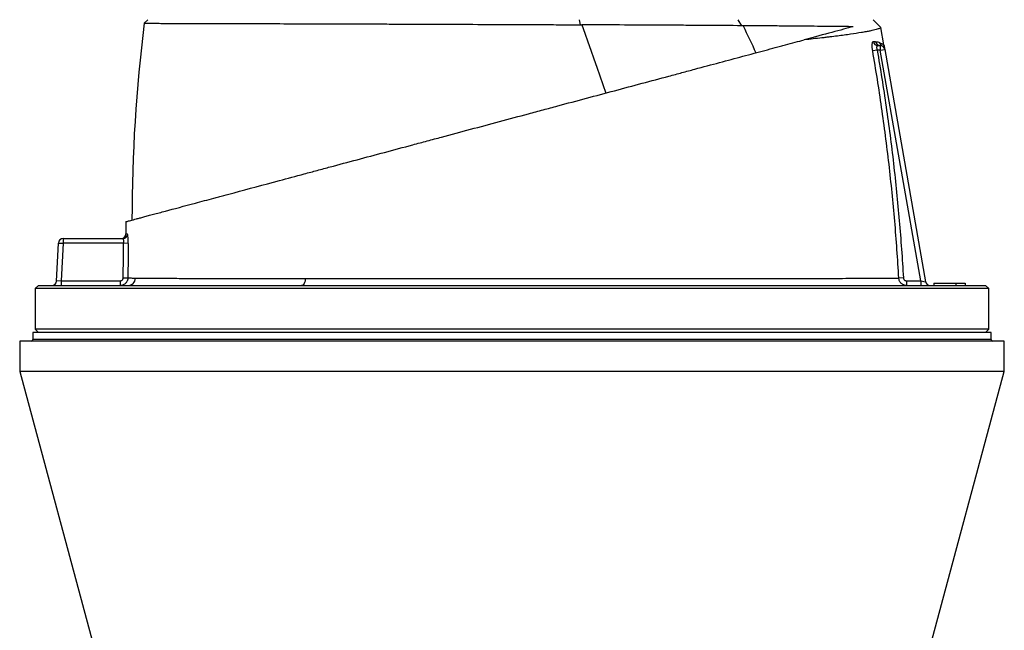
# Model space of a CAD drawing. Header units: millimetres. Extents: x 1218 to 2618, y 461 to 3503.
# Tile 4 of 6: x 1603 to 2233, y 2672 to 3063. Entities that reach past the tile are written whole.
import ezdxf

# ---------------------------------------------------------------- set-up
doc = ezdxf.new("R2010")
doc.units = ezdxf.units.MM

msp = doc.modelspace()

# ---------------------------------------------------------------- linework, layer by layer
at = {"color": 7, "linetype": 'Continuous', "lineweight": 25}
for p, q in [((1682.74, 3060.54), (1685.04, 3062.84)), ((1961.8, 3059.58), (1961.17, 3062.84)), ((2065.18, 3059), (2062.85, 3062.84)), ((2153.97, 3057.89), (2149.02, 3062.84)), ((1682.74, 3060.53), (1682.74, 3060.54)), ((2155.85, 3046.69), (2153.95, 3057.89)), ((2151.67, 3043.35), (2148.81, 3042.86)), ((2153.54, 3043.35), (2151.67, 3043.35)), ((2152.12, 3046.35), (2153.54, 3046.35)), ((2153.54, 3046.35), (2153.54, 3043.35)), ((2153.54, 3043.35), (2156.5, 3043.87)), ((2179.55, 2895.84), (2153.54, 3043.35)), ((2156.5, 3043.87), (2182.69, 2895.31)), ((1671.01, 2933.68), (1671.01, 2925.84)), ((1671.01, 2925.84), (1671.03, 2925.84)), ((1626.61, 2895.68), (1627.89, 2919.99)), ((1627.89, 2919.99), (1630.88, 2919.84)), ((1630.88, 2919.84), (1629.62, 2895.84)), ((1630.88, 2922.84), (1668.96, 2922.84)), ((1630.88, 2922.84), (1630.88, 2919.84)), ((1669.5, 2919.84), (1630.88, 2919.84)), ((1672.49, 2919.81), (1669.5, 2919.84)), ((1615.04, 2892.84), (1613.04, 2890.84)), ((1615.04, 2892.84), (1918.04, 2892.84)), ((1629.62, 2895.84), (1626.61, 2895.68)), ((1629.62, 2895.84), (1667.27, 2895.84)), ((1629.62, 2895.84), (1629.62, 2892.84)), ((1667.27, 2895.84), (1667.27, 2892.84)), ((1669.27, 2897.81), (1672.26, 2897.77)), ((1918.04, 2892.84), (2221.04, 2892.84)), ((2168.45, 2897.72), (2165.54, 2897.56)), ((2170.51, 2895.84), (2170.51, 2892.84)), ((2170.51, 2895.84), (2179.55, 2895.84)), ((2179.55, 2895.84), (2182.69, 2895.31)), ((2179.55, 2895.84), (2179.55, 2892.84)), ((2188.04, 2894.34), (2188.04, 2892.84)), ((2188.04, 2894.34), (2202.04, 2894.34)), ((2202.04, 2894.34), (2208.04, 2894.34)), ((2202.04, 2894.34), (2202.04, 2892.84)), ((2208.04, 2894.34), (2208.04, 2892.84)), ((2223.04, 2890.84), (2221.04, 2892.84)), ((1613.04, 2890.84), (1613.04, 2864.84)), ((1918.04, 2890.84), (1613.04, 2890.84)), ((2223.04, 2890.84), (1918.04, 2890.84)), ((2223.04, 2864.84), (2223.04, 2890.84)), ((1611.54, 2862.84), (1611.54, 2858.34)), ((2224.54, 2862.84), (1611.54, 2862.84)), ((1613.04, 2864.84), (1615.04, 2862.84)), ((1918.04, 2864.84), (1613.04, 2864.84)), ((2223.04, 2864.84), (1918.04, 2864.84)), ((2221.04, 2862.84), (2223.04, 2864.84)), ((2224.54, 2858.34), (2224.54, 2862.84)), ((1603.04, 2857.34), (1603.04, 2837.84)), ((2233.04, 2857.34), (1603.04, 2857.34)), ((2233.04, 2837.84), (2233.04, 2857.34)), ((1603.04, 2837.84), (1652.85, 2652.95)), ((2233.04, 2837.84), (1603.04, 2837.84)), ((2183.22, 2652.95), (2233.04, 2837.84))]:
    msp.add_line(p, q, dxfattribs=at)
at = {"color": 1, "linetype": 'Continuous', "lineweight": 25}
msp.add_line((2224.54, 2858.34), (1611.54, 2858.34), dxfattribs=at)
at = {"color": 7, "linetype": 'Continuous', "lineweight": 25, "flags": 128}
for points in [[(1962.73, 3059.57), (1964.66, 3054.16), (1966.59, 3048.74), (1968.51, 3043.3), (1970.43, 3037.85), (1972.34, 3032.39), (1974.24, 3026.92), (1976.14, 3021.44), (1978.03, 3015.94)], [(2065.91, 3058.99), (2066.94, 3056.83), (2067.97, 3054.68), (2068.99, 3052.52), (2070.02, 3050.35), (2071.03, 3048.19), (2072.05, 3046.02), (2073.06, 3043.85), (2074.07, 3041.68)], [(1785.88, 2897.27), (1785.79, 2896.38), (1785.61, 2895.54), (1785.36, 2894.77), (1785.03, 2894.11), (1784.65, 2893.56), (1784.23, 2893.16), (1783.78, 2892.92), (1783.31, 2892.84)]]:
    msp.add_lwpolyline(points, dxfattribs=at)
at = {"color": 7, "linetype": 'Continuous', "lineweight": 25}
for centre, radius, start, end in [((2674.88, 2935.35), 1000, 172.80845, 180.03636), ((2152.15, 3049.29), 2.94, 188.9006, 269.3779), ((2153.57, 3049.31), 2.96, 189.16658, 269.51921), ((2156.18, 3048.67), 2.94, 189.05669, 243.58379), ((2153.54, 3043.35), 3, 10, 90), ((1668.01, 2925.84), 3, 270.33559, 0.06962), ((1668.95, 2925.83), 2.99, 270.10757, 359.84871), ((1630.88, 2919.84), 3, 90, 177), ((1623.62, 2895.84), 3, 270, 357), ((1672.21, 2897.78), 4.95, 270.51821, 357.84807), ((2185.65, 2895.84), 3, 190, 270), ((1610.54, 2858.34), 1, 270, 0), ((2225.54, 2858.34), 1, 180, 270)]:
    msp.add_arc(centre, radius, start, end, dxfattribs=at)
for points, knots in [([(1682.74, 3060.54), (1682.86, 3060.53), (1683.09, 3060.54), (1683.8, 3060.53), (1684.27, 3060.53), (1686.03, 3060.53), (1687.67, 3060.53), (1690.83, 3060.52), (1692, 3060.52), (1693.93, 3060.51), (1694.61, 3060.51), (1696.01, 3060.51), (1696.74, 3060.51), (1700.52, 3060.49), (1703.97, 3060.49), (1711.68, 3060.47), (1715.94, 3060.46), (1722.95, 3060.44), (1725.39, 3060.44), (1730.48, 3060.42), (1733.1, 3060.41), (1741.22, 3060.39), (1746.94, 3060.37), (1759.01, 3060.34), (1765.36, 3060.32), (1775.34, 3060.29), (1778.74, 3060.28), (1783.97, 3060.27), (1785.72, 3060.26), (1789.26, 3060.25), (1791.04, 3060.24), (1799.99, 3060.21), (1807.34, 3060.19), (1822.4, 3060.14), (1830.11, 3060.12), (1841.96, 3060.08), (1845.95, 3060.06), (1852.01, 3060.04), (1854.05, 3060.03), (1858.12, 3060.02), (1860.16, 3060.01), (1870.36, 3059.97), (1878.56, 3059.94), (1895.06, 3059.88), (1903.35, 3059.84), (1915.86, 3059.79), (1920.03, 3059.77), (1926.32, 3059.75), (1928.42, 3059.74), (1932.62, 3059.72), (1934.72, 3059.71), (1941.01, 3059.68), (1945.19, 3059.66), (1953.52, 3059.62), (1957.67, 3059.6), (1961.8, 3059.58)], [0, 0, 0, 0, 0.03125, 0.03125, 0.0625, 0.0625, 0.125, 0.125, 0.15625, 0.15625, 0.171875, 0.171875, 0.1875, 0.1875, 0.25, 0.25, 0.3125, 0.3125, 0.34375, 0.34375, 0.375, 0.375, 0.4375, 0.4375, 0.5, 0.5, 0.53125, 0.53125, 0.546875, 0.546875, 0.5625, 0.5625, 0.625, 0.625, 0.6875, 0.6875, 0.71875, 0.71875, 0.734375, 0.734375, 0.75, 0.75, 0.8125, 0.8125, 0.875, 0.875, 0.90625, 0.90625, 0.921875, 0.921875, 0.9375, 0.9375, 0.96875, 0.96875, 1, 1, 1, 1]), ([(2065.18, 3059), (2057.64, 3059.05), (2049.81, 3059.11), (2039.64, 3059.17), (2037.59, 3059.18), (2033.45, 3059.21), (2031.37, 3059.22), (2025.09, 3059.25), (2020.84, 3059.27), (2014.38, 3059.31), (2012.21, 3059.32), (2007.84, 3059.34), (2005.65, 3059.36), (1999.03, 3059.39), (1994.58, 3059.42), (1981.12, 3059.48), (1972, 3059.53), (1962.73, 3059.57)], [0, 0, 0, 0, 0.25, 0.25, 0.3125, 0.3125, 0.375, 0.375, 0.5, 0.5, 0.5625, 0.5625, 0.625, 0.625, 0.75, 0.75, 1, 1, 1, 1]), ([(2136.32, 3058.36), (2132.51, 3058.4), (2128.16, 3058.44), (2118.4, 3058.54), (2112.99, 3058.59), (2105.58, 3058.66), (2104.06, 3058.68), (2100.96, 3058.7), (2099.38, 3058.72), (2094.54, 3058.76), (2091.21, 3058.79), (2080.91, 3058.87), (2073.62, 3058.93), (2065.91, 3058.99)], [0, 0, 0, 0, 0.25, 0.25, 0.5, 0.5, 0.5625, 0.5625, 0.625, 0.625, 0.75, 0.75, 1, 1, 1, 1]), ([(2136.32, 3058.36), (2132.52, 3057.34), (2127.99, 3056.12), (2117.54, 3053.33), (2111.63, 3051.74), (2105.02, 3049.97)], [0, 0, 0, 0, 0.5, 0.5, 1, 1, 1, 1]), ([(2153.97, 3057.89), (2153.99, 3057.79), (2153.93, 3057.7), (2153.7, 3057.49), (2153.51, 3057.38), (2152.76, 3057.03), (2152, 3056.78), (2149.95, 3056.22), (2148.65, 3055.93), (2146.7, 3055.53), (2146.3, 3055.45), (2145.45, 3055.29), (2145.01, 3055.21), (2143.64, 3054.96), (2142.66, 3054.79), (2139.54, 3054.26), (2137.22, 3053.9), (2132.08, 3053.16), (2129.27, 3052.78), (2124.68, 3052.19), (2123.09, 3051.99), (2120.61, 3051.69), (2119.77, 3051.59), (2118.06, 3051.39), (2117.18, 3051.29), (2112.74, 3050.78), (2108.98, 3050.38), (2105.02, 3049.97)], [0, 0, 0, 0, 0.0625, 0.0625, 0.125, 0.125, 0.25, 0.25, 0.375, 0.375, 0.40625, 0.40625, 0.4375, 0.4375, 0.5, 0.5, 0.625, 0.625, 0.75, 0.75, 0.8125, 0.8125, 0.84375, 0.84375, 0.875, 0.875, 1, 1, 1, 1]), ([(1671.01, 2933.68), (1671.01, 2933.68), (1671.26, 2933.75), (1672.3, 2934.02), (1673.08, 2934.23), (1675.1, 2934.77), (1676.33, 2935.1), (1678.45, 2935.67), (1679.19, 2935.87), (1680.37, 2936.19), (1680.77, 2936.29), (1681.61, 2936.52), (1682.92, 2936.87), (1684.36, 2937.26), (1685.91, 2937.67), (1686.44, 2937.81), (1687.53, 2938.1), (1688.09, 2938.25), (1690.96, 2939.02), (1693.49, 2939.7), (1701.76, 2941.92), (1708.17, 2943.64), (1719.18, 2946.59), (1723.09, 2947.63), (1728.27, 2949.02), (1729.32, 2949.3), (1731.45, 2949.87), (1732.52, 2950.16), (1735.77, 2951.03), (1737.99, 2951.62), (1749.26, 2954.64), (1758.94, 2957.24), (1774.39, 2961.38), (1779.7, 2962.8), (1786.51, 2964.63), (1787.89, 2964.99), (1790.64, 2965.73), (1792.02, 2966.1), (1796.18, 2967.22), (1798.97, 2967.96), (1807.41, 2970.22), (1813.11, 2971.75), (1824.69, 2974.85), (1830.55, 2976.43), (1842.45, 2979.61), (1848.48, 2981.23), (1856.12, 2983.28), (1857.66, 2983.69), (1860.73, 2984.51), (1862.26, 2984.92), (1866.87, 2986.16), (1869.94, 2986.98), (1879.17, 2989.45), (1885.34, 2991.11), (1897.68, 2994.41), (1903.87, 2996.07), (1916.25, 2999.39), (1922.45, 3001.05), (1931.77, 3003.55), (1934.88, 3004.38), (1941.1, 3006.05), (1944.22, 3006.88), (1959.7, 3011.03), (1971.81, 3014.28), (1989.58, 3019.04), (1995.43, 3020.61), (2007.01, 3023.71), (2012.73, 3025.24), (2019.8, 3027.13), (2021.2, 3027.51), (2024.01, 3028.26), (2025.41, 3028.64), (2029.57, 3029.75), (2032.31, 3030.49), (2040.42, 3032.66), (2045.68, 3034.07), (2055.92, 3036.81), (2060.9, 3038.15), (2070.57, 3040.74), (2075.27, 3042), (2082.08, 3043.82), (2084.32, 3044.42), (2087.61, 3045.31), (2088.7, 3045.6), (2090.86, 3046.18), (2091.93, 3046.46), (2097.21, 3047.88), (2101.22, 3048.95), (2105.02, 3049.97)], [0, 0, 0, 0, 0.03125, 0.03125, 0.0625, 0.0625, 0.09375, 0.09375, 0.109375, 0.109375, 0.117187, 0.117187, 0.125, 0.140625, 0.140625, 0.148437, 0.148437, 0.15625, 0.15625, 0.1875, 0.1875, 0.25, 0.25, 0.28125, 0.28125, 0.289062, 0.289062, 0.296875, 0.296875, 0.3125, 0.3125, 0.375, 0.375, 0.40625, 0.40625, 0.414062, 0.414062, 0.421875, 0.421875, 0.4375, 0.4375, 0.46875, 0.46875, 0.5, 0.5, 0.53125, 0.53125, 0.539062, 0.539062, 0.546875, 0.546875, 0.5625, 0.5625, 0.59375, 0.59375, 0.625, 0.625, 0.65625, 0.65625, 0.671875, 0.671875, 0.6875, 0.6875, 0.75, 0.75, 0.78125, 0.78125, 0.8125, 0.8125, 0.820312, 0.820312, 0.828125, 0.828125, 0.84375, 0.84375, 0.875, 0.875, 0.90625, 0.90625, 0.9375, 0.9375, 0.953125, 0.953125, 0.960937, 0.960937, 0.96875, 0.96875, 1, 1, 1, 1]), ([(2148.81, 3042.86), (2148.74, 3043.25), (2148.68, 3043.63), (2148.61, 3044.21), (2148.59, 3044.4), (2148.56, 3044.78), (2148.53, 3045.15), (2148.51, 3045.5), (2148.49, 3045.85), (2148.49, 3046.02), (2148.49, 3046.51), (2148.5, 3046.82), (2148.54, 3047.37), (2148.58, 3047.63), (2148.66, 3048.06), (2148.72, 3048.24), (2148.81, 3048.47), (2148.84, 3048.53), (2148.92, 3048.64), (2148.95, 3048.69), (2149.07, 3048.8), (2149.16, 3048.84), (2149.25, 3048.84)], [0, 0, 0, 0, 0.125, 0.125, 0.1875, 0.1875, 0.25, 0.3125, 0.3125, 0.375, 0.375, 0.5, 0.5, 0.625, 0.625, 0.75, 0.75, 0.8125, 0.8125, 0.875, 0.875, 1, 1, 1, 1]), ([(2150.65, 3048.84), (2151.14, 3048.83), (2151.61, 3048.77), (2152.49, 3048.56), (2152.9, 3048.4), (2153.28, 3048.21)], [0, 0, 0, 0, 0.5, 0.5, 1, 1, 1, 1]), ([(2152.12, 3046.35), (2152.03, 3046.35), (2151.95, 3046.33), (2151.8, 3046.27), (2151.73, 3046.21), (2151.6, 3046.07), (2151.54, 3045.98), (2151.45, 3045.77), (2151.41, 3045.64), (2151.36, 3045.36), (2151.35, 3045.21), (2151.35, 3044.87), (2151.36, 3044.69), (2151.41, 3044.32), (2151.45, 3044.13), (2151.54, 3043.74), (2151.6, 3043.55), (2151.67, 3043.35)], [0, 0, 0, 0, 0.125, 0.125, 0.25, 0.25, 0.375, 0.375, 0.5, 0.5, 0.625, 0.625, 0.75, 0.75, 0.875, 0.875, 1, 1, 1, 1]), ([(2151.67, 3043.35), (2153.76, 3031.31), (2155.67, 3019.24), (2159.17, 2995.04), (2160.74, 2982.92), (2163.55, 2958.64), (2164.77, 2946.47), (2166.88, 2922.12), (2167.75, 2909.93), (2168.45, 2897.72)], [0, 0, 0, 0, 0.25, 0.25, 0.5, 0.5, 0.75, 0.75, 1, 1, 1, 1]), ([(2153.28, 3048.21), (2153.72, 3047.99), (2154.11, 3047.8), (2154.79, 3047.46), (2155.07, 3047.3), (2155.53, 3047.01), (2155.71, 3046.88), (2155.96, 3046.61), (2156.04, 3046.48), (2156.06, 3046.35)], [0, 0, 0, 0, 0.25, 0.25, 0.5, 0.5, 0.75, 0.75, 1, 1, 1, 1]), ([(2154.87, 3046.04), (2155.1, 3045.93), (2155.28, 3045.88), (2155.6, 3045.85), (2155.73, 3045.87), (2156.02, 3046), (2156.09, 3046.17), (2156.06, 3046.35)], [0, 0, 0, 0, 0.25, 0.25, 0.5, 0.5, 1, 1, 1, 1]), ([(2156.06, 3046.35), (2156.08, 3046.24), (2156.12, 3046.02), (2156.17, 3045.71), (2156.23, 3045.37), (2156.3, 3045.02), (2156.36, 3044.64), (2156.42, 3044.33), (2156.45, 3044.12), (2156.48, 3044), (2156.49, 3043.93), (2156.5, 3043.88), (2156.5, 3043.88), (2156.5, 3043.87)], [0, 0, 0, 0, 0.0910604, 0.1744, 0.2500201, 0.3801629, 0.499965, 0.6293209, 0.7498835, 0.815985, 0.8796988, 0.9410338, 1, 1, 1, 1]), ([(2165.54, 2897.56), (2164.85, 2909.73), (2163.98, 2921.9), (2161.88, 2946.2), (2160.66, 2958.33), (2157.86, 2982.56), (2156.29, 2994.66), (2152.81, 3018.8), (2150.89, 3030.84), (2148.81, 3042.86)], [0, 0, 0, 0, 0.25, 0.25, 0.5, 0.5, 0.75, 0.75, 1, 1, 1, 1]), ([(1672.49, 2919.81), (1672.49, 2920.21), (1672.49, 2920.6), (1672.48, 2921.37), (1672.47, 2921.75), (1672.45, 2922.29), (1672.44, 2922.46), (1672.43, 2922.81), (1672.42, 2922.98), (1672.39, 2923.47), (1672.36, 2923.77), (1672.31, 2924.33), (1672.28, 2924.58), (1672.22, 2925.02), (1672.19, 2925.21), (1672.14, 2925.43), (1672.12, 2925.5), (1672.08, 2925.62), (1672.07, 2925.67), (1672.01, 2925.78), (1671.98, 2925.82), (1671.95, 2925.82)], [0, 0, 0, 0, 0.125, 0.125, 0.25, 0.25, 0.3125, 0.3125, 0.375, 0.375, 0.5, 0.5, 0.625, 0.625, 0.75, 0.75, 0.8125, 0.8125, 0.875, 0.875, 1, 1, 1, 1]), ([(1668.96, 2922.84), (1668.99, 2922.84), (1669.03, 2922.82), (1669.09, 2922.74), (1669.13, 2922.68), (1669.2, 2922.54), (1669.23, 2922.45), (1669.29, 2922.23), (1669.32, 2922.1), (1669.38, 2921.83), (1669.4, 2921.68), (1669.44, 2921.35), (1669.46, 2921.18), (1669.5, 2920.63), (1669.51, 2920.24), (1669.5, 2919.84)], [0, 0, 0, 0, 0.125, 0.125, 0.25, 0.25, 0.375, 0.375, 0.5, 0.5, 0.625, 0.625, 0.75, 0.75, 1, 1, 1, 1]), ([(1667.27, 2895.84), (1667.53, 2895.84), (1667.79, 2895.89), (1668.27, 2896.08), (1668.49, 2896.23), (1668.77, 2896.5), (1668.85, 2896.6), (1669, 2896.82), (1669.06, 2896.93), (1669.17, 2897.17), (1669.21, 2897.3), (1669.26, 2897.55), (1669.27, 2897.68), (1669.27, 2897.81)], [0, 0, 0, 0, 0.25, 0.25, 0.5, 0.5, 0.625, 0.625, 0.75, 0.75, 0.875, 0.875, 1, 1, 1, 1]), ([(1672.26, 2897.77), (1672.26, 2897.45), (1672.22, 2897.12), (1672.12, 2896.65), (1672.08, 2896.49), (1671.98, 2896.18), (1671.93, 2896.03), (1671.74, 2895.58), (1671.58, 2895.3), (1671.22, 2894.76), (1671.01, 2894.51), (1670.55, 2894.05), (1670.3, 2893.85), (1669.76, 2893.49), (1669.47, 2893.33), (1668.87, 2893.09), (1668.56, 2892.99), (1667.92, 2892.87), (1667.59, 2892.84), (1667.27, 2892.84)], [0, 0, 0, 0, 0.125, 0.125, 0.1875, 0.1875, 0.25, 0.25, 0.375, 0.375, 0.5, 0.5, 0.625, 0.625, 0.75, 0.75, 0.875, 0.875, 1, 1, 1, 1]), ([(1672.26, 2897.77), (1672.78, 2897.75), (1673.45, 2897.71), (1675.08, 2897.65), (1676.05, 2897.62), (1677.15, 2897.6)], [0, 0, 0, 0, 0.5, 0.5, 1, 1, 1, 1]), ([(1677.15, 2897.6), (1677.55, 2897.59), (1677.97, 2897.58), (1678.86, 2897.57), (1679.33, 2897.57), (1680.82, 2897.55), (1681.91, 2897.55), (1685.47, 2897.52), (1688.24, 2897.51), (1694.53, 2897.48), (1698.07, 2897.47), (1703.96, 2897.45), (1706.02, 2897.44), (1709.27, 2897.43), (1710.38, 2897.43), (1712.64, 2897.42), (1713.79, 2897.42), (1719.63, 2897.4), (1724.63, 2897.39), (1735.24, 2897.36), (1740.85, 2897.35), (1749.74, 2897.33), (1752.78, 2897.32), (1757.46, 2897.31), (1759.04, 2897.31), (1762.24, 2897.3), (1763.86, 2897.3), (1768.77, 2897.29), (1772.11, 2897.29), (1778.91, 2897.28), (1782.37, 2897.27), (1785.88, 2897.27)], [0, 0, 0, 0, 0.03125, 0.03125, 0.0625, 0.0625, 0.125, 0.125, 0.25, 0.25, 0.375, 0.375, 0.4375, 0.4375, 0.46875, 0.46875, 0.5, 0.5, 0.625, 0.625, 0.75, 0.75, 0.8125, 0.8125, 0.84375, 0.84375, 0.875, 0.875, 0.9375, 0.9375, 1, 1, 1, 1]), ([(1785.88, 2897.27), (1794.48, 2897.26), (1803.29, 2897.26), (1821.34, 2897.25), (1830.57, 2897.25), (1844.73, 2897.25), (1849.51, 2897.25), (1859.16, 2897.25), (1864.04, 2897.25), (1878.84, 2897.25), (1888.72, 2897.25), (1908.51, 2897.25), (1918.43, 2897.25), (1933.31, 2897.25), (1938.28, 2897.25), (1945.74, 2897.25), (1948.22, 2897.25), (1953.2, 2897.25), (1955.69, 2897.25), (1968.07, 2897.25), (1977.79, 2897.26), (1996.88, 2897.26), (2006.25, 2897.27), (2020.04, 2897.27), (2024.59, 2897.28), (2031.35, 2897.28), (2033.59, 2897.29), (2038.04, 2897.29), (2040.25, 2897.29), (2051.17, 2897.3), (2059.55, 2897.31), (2075.6, 2897.33), (2083.29, 2897.34), (2094.28, 2897.36), (2097.85, 2897.37), (2103.08, 2897.38), (2104.8, 2897.38), (2108.18, 2897.39), (2109.84, 2897.4), (2117.97, 2897.41), (2123.98, 2897.43), (2135.05, 2897.46), (2140.1, 2897.47), (2146.94, 2897.49), (2149.1, 2897.5), (2153.16, 2897.51), (2155.05, 2897.52), (2160.28, 2897.54), (2163.19, 2897.55), (2165.54, 2897.56)], [0, 0, 0, 0, 0.0625, 0.0625, 0.125, 0.125, 0.15625, 0.15625, 0.1875, 0.1875, 0.25, 0.25, 0.3125, 0.3125, 0.34375, 0.34375, 0.359375, 0.359375, 0.375, 0.375, 0.4375, 0.4375, 0.5, 0.5, 0.53125, 0.53125, 0.546875, 0.546875, 0.5625, 0.5625, 0.625, 0.625, 0.6875, 0.6875, 0.71875, 0.71875, 0.734375, 0.734375, 0.75, 0.75, 0.8125, 0.8125, 0.875, 0.875, 0.90625, 0.90625, 0.9375, 0.9375, 1, 1, 1, 1]), ([(2170.51, 2892.84), (2170.19, 2892.84), (2169.88, 2892.87), (2169.27, 2892.98), (2168.97, 2893.07), (2168.38, 2893.31), (2168.1, 2893.45), (2167.58, 2893.79), (2167.33, 2893.98), (2166.87, 2894.41), (2166.66, 2894.65), (2166.3, 2895.16), (2166.13, 2895.44), (2165.87, 2896.01), (2165.76, 2896.31), (2165.61, 2896.92), (2165.56, 2897.24), (2165.54, 2897.56)], [0, 0, 0, 0, 0.125, 0.125, 0.25, 0.25, 0.375, 0.375, 0.5, 0.5, 0.625, 0.625, 0.75, 0.75, 0.875, 0.875, 1, 1, 1, 1]), ([(2168.45, 2897.72), (2168.47, 2897.47), (2168.54, 2897.21), (2168.7, 2896.87), (2168.77, 2896.76), (2168.92, 2896.55), (2169.01, 2896.46), (2169.2, 2896.29), (2169.3, 2896.21), (2169.52, 2896.08), (2169.64, 2896.02), (2170, 2895.88), (2170.25, 2895.84), (2170.51, 2895.84)], [0, 0, 0, 0, 0.25, 0.25, 0.375, 0.375, 0.5, 0.5, 0.625, 0.625, 0.75, 0.75, 1, 1, 1, 1])]:
    msp.add_open_spline(points, degree=3, knots=knots, dxfattribs=at)
for points in [[(1961.8, 3059.58), (1962.11, 3059.58), (1962.42, 3059.57), (1962.73, 3059.57)], [(2065.91, 3058.99), (2065.67, 3058.99), (2065.43, 3058.99), (2065.18, 3059)], [(2149.25, 3048.84), (2149.74, 3048.84), (2150.21, 3048.84), (2150.65, 3048.84)], [(1669.27, 2897.81), (1669.37, 2905.15), (1669.44, 2912.49), (1669.5, 2919.84)], [(1672.49, 2919.81), (1672.43, 2912.46), (1672.35, 2905.12), (1672.26, 2897.77)]]:
    msp.add_open_spline(points, degree=3, dxfattribs=at)
at = {"color": 1, "linetype": 'Continuous', "lineweight": 25}
msp.add_open_spline([(1671.03, 2925.84), (1671.07, 2925.83), (1671.14, 2925.83), (1671.67, 2925.83), (1671.95, 2925.82)], degree=3, knots=[0, 0, 0, 0, 0.478473, 1, 1, 1, 1], dxfattribs=at)

doc.saveas('drawing.dxf')
